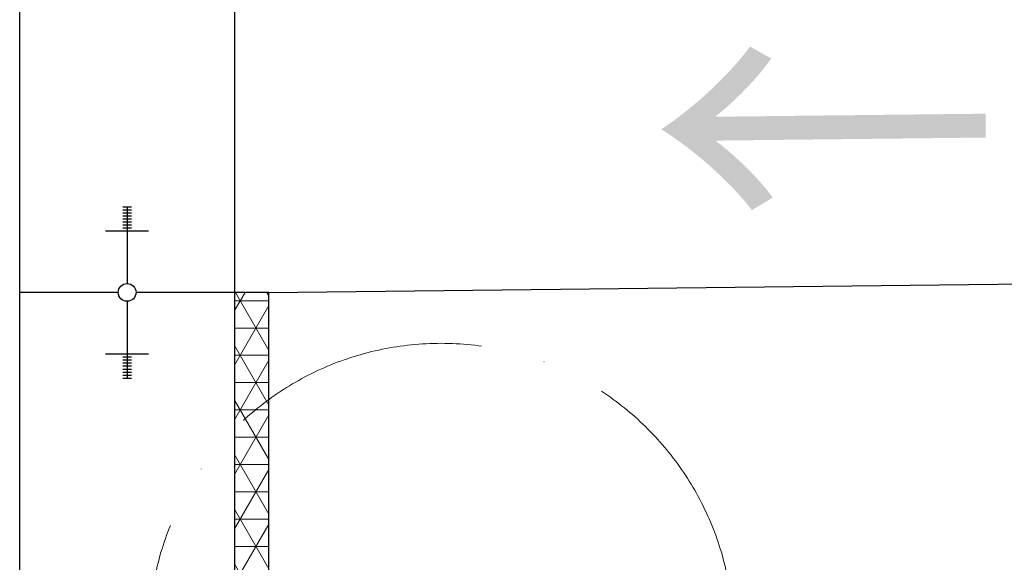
# Model space of a CAD drawing. Header units: millimetres. Extents: x 238070 to 270166, y 16326 to 41314.
# Tile 99 of 256: x 248457 to 249602, y 35256 to 35887. Entities that reach past the tile are written whole.
import ezdxf

# ---------------------------------------------------------------- set-up
doc = ezdxf.new("R2010")
doc.units = ezdxf.units.MM
doc.linetypes.add('ACAD_ISO10W100', pattern=[18, 12, -3, 0, -3])
doc.layers.add('Beschriftung', color=7, linetype='Continuous', lineweight=9)
doc.styles.add('LBB3.5M1000', font='isocp.shx', dxfattribs={"height": 3.5})

msp = doc.modelspace()

# ---------------------------------------------------------------- hatches: boundary and pattern name
at = {"lineweight": 5}
h = msp.add_hatch(dxfattribs=at)
h.set_pattern_fill('NET3', color=0, scale=10)
h.paths.add_polyline_path([(248746.65726, 35569.68321), (248706.65726, 35569.68321), (248706.65726, 35410.84977, -0.0387531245), (248746.65726, 35445.08045)])
h.paths.add_polyline_path([(248746.65726, 35445.08045, 0.0387531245), (248706.65726, 35410.84977), (248706.65726, 34929.76809, 0.0387531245), (248746.65726, 34895.53742)])
h.paths.add_polyline_path([(248746.65726, 34895.53742, -0.0387531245), (248706.65726, 34929.76809), (248706.65726, 34104.15578), (248746.65726, 34104.15578)])

# ---------------------------------------------------------------- linework, layer by layer
for p, q in [((248456.65726, 34104.15578), (248456.65726, 36819.68321)), ((248706.65726, 36819.68321), (248706.65726, 34104.15578)), ((248576.65726, 35669.33649), (248586.65726, 35669.33649)), ((248576.65726, 35665.81659), (248586.65726, 35665.81659)), ((248576.65726, 35662.29668), (248586.65726, 35662.29668)), ((248576.65726, 35658.77678), (248586.65726, 35658.77678)), ((248581.65726, 35669.68321), (248581.65726, 35580.03575)), ((248576.65726, 35655.25687), (248586.65726, 35655.25687)), ((248576.65726, 35651.73697), (248586.65726, 35651.73697)), ((248576.65726, 35648.21706), (248586.65726, 35648.21706)), ((248556.65726, 35641.17725), (248606.65726, 35641.17725)), ((248576.65726, 35644.69716), (248586.65726, 35644.69716)), ((248746.65726, 35569.68321), (250407.12806, 35588.37519)), ((248571.30473, 35569.68321), (248456.65726, 35569.68321)), ((248706.65726, 35569.68321), (248592.0098, 35569.68321)), ((248746.65726, 35569.68321), (248706.65726, 35569.68321)), ((248746.65726, 34104.15578), (248746.65726, 35569.68321)), ((248581.65726, 35559.33068), (248581.65726, 35469.68321)), ((248556.65726, 35498.18917), (248606.65726, 35498.18917)), ((248576.65726, 35494.66927), (248586.65726, 35494.66927)), ((248576.65726, 35491.14936), (248586.65726, 35491.14936)), ((248576.65726, 35487.62946), (248586.65726, 35487.62946)), ((248576.65726, 35484.10955), (248586.65726, 35484.10955)), ((248576.65726, 35480.58965), (248586.65726, 35480.58965)), ((248576.65726, 35477.06974), (248586.65726, 35477.06974)), ((248576.65726, 35473.54984), (248586.65726, 35473.54984)), ((248576.65726, 35470.02993), (248586.65726, 35470.02993))]:
    msp.add_line(p, q)
msp.add_circle((248581.65726, 35569.68321), 10.35253)
at = {"linetype": 'ACAD_ISO10W100', "lineweight": 18, "ltscale": 25}
msp.add_circle((248947.15088, 35170.30893), 340.14273, dxfattribs=at)

# ---------------------------------------------------------------- texts
at = {"layer": 'Beschriftung', "insert": (249187.32533, 35904.07916), "char_height": 300, "width": 378.9807296, "attachment_point": 1, "rotation": 0.64495339, "style": 'LBB3.5M1000'}
msp.add_mtext('{\\fSimSun|b0|i0|c134|p2;←}', dxfattribs=at)

doc.saveas('drawing.dxf')
